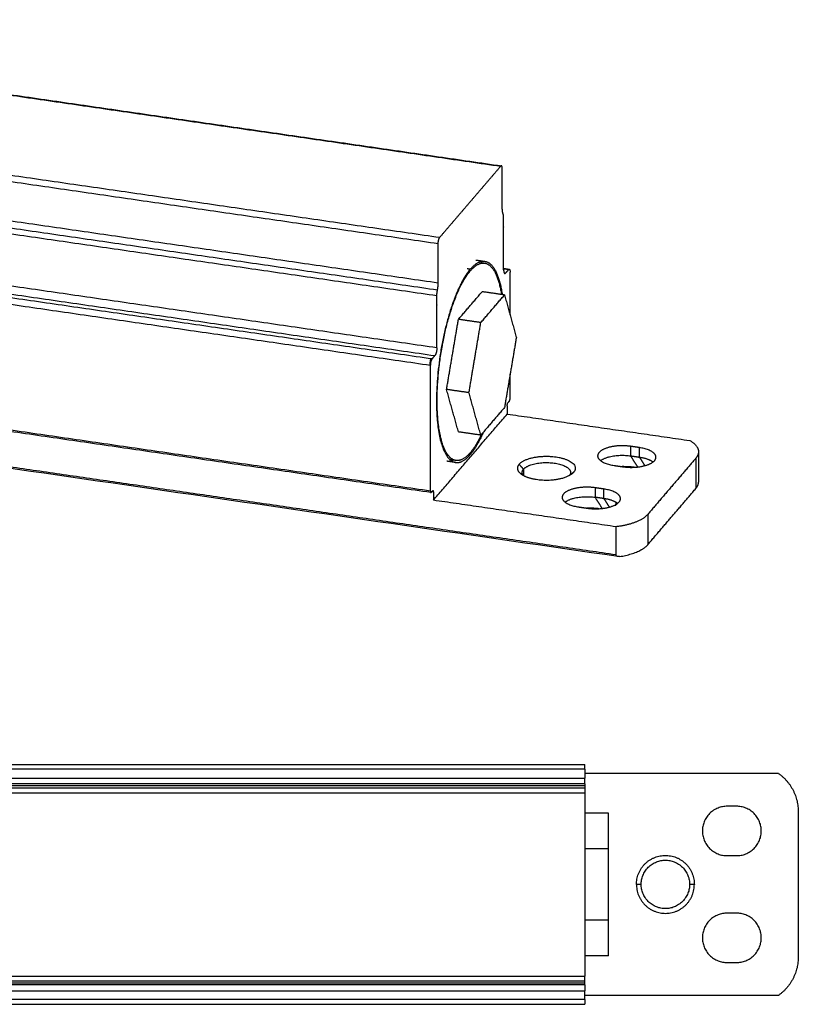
# Model space of a CAD drawing. Header units: millimetres. Extents: x 305 to 653, y 1507 to 1733.
# Tile 5 of 5: x 507 to 589, y 1614 to 1717. Entities that reach past the tile are written whole.
import ezdxf

# ---------------------------------------------------------------- set-up
doc = ezdxf.new("R2010")
doc.units = ezdxf.units.MM
doc.layers.add('Make2D$Visible$Curves', color=7, linetype='Continuous', true_color=0x000000)
doc.layers.add('Make2D$Visible$Tangents', color=7, linetype='Continuous', true_color=0x000000)

msp = doc.modelspace()

# ---------------------------------------------------------------- linework, layer by layer
at = {"layer": 'Make2D$Visible$Curves', "lineweight": -3}
for points, degree in [([(451.307, 1717.3931), (504.3578, 1709.6999), (557.4087, 1702.0066)], 2), ([(557.5032, 1697.571), (557.5032, 1699.6384), (557.5032, 1701.7058)], 2), ([(550.7547, 1689.6942), (550.7547, 1691.7616), (550.7547, 1693.829)], 2), ([(554.7214, 1692.0873), (555.193, 1692.019), (555.6646, 1691.9506)], 2), ([(555.2933, 1691.8146), (555.4646, 1691.7897), (555.636, 1691.7649)], 2), ([(557.6445, 1691.2034), (557.938, 1691.1609), (558.2315, 1691.1183)], 2), ([(558.1597, 1691.0792), (558.006, 1690.8998), (557.8522, 1690.7203)], 2), ([(558.3259, 1686.2938), (558.3259, 1688.5556), (558.3259, 1690.8175)], 2), ([(552.8816, 1685.8418), (554.1291, 1687.298), (555.3767, 1688.7541)], 2), ([(557.7345, 1688.4122), (556.5556, 1688.5831), (555.3767, 1688.7541)], 2), ([(555.2394, 1685.4999), (556.4869, 1686.956), (557.7345, 1688.4122)], 2), ([(557.7345, 1688.4122), (558.3582, 1686.178), (558.982, 1683.9439)], 2), ([(551.634, 1678.4613), (552.2578, 1682.1515), (552.8816, 1685.8418)], 2), ([(555.2394, 1685.4999), (554.0605, 1685.6709), (552.8816, 1685.8418)], 2), ([(553.9918, 1678.1193), (554.6156, 1681.8096), (555.2394, 1685.4999)], 2), ([(558.982, 1683.9439), (558.3582, 1680.2536), (557.7345, 1676.5634)], 2), ([(549.9792, 1667.6079), (496.9283, 1675.3011), (443.8775, 1682.9944)], 2), ([(550.0982, 1681.6698), (550.2519, 1681.8492), (550.4057, 1682.0287)], 2), ([(549.932, 1667.7583), (549.932, 1674.3892), (549.932, 1681.02)], 2), ([(558.3259, 1677.5557), (558.3259, 1678.8091), (558.3259, 1680.0625)], 2), ([(552.8816, 1673.993), (552.2578, 1676.2271), (551.634, 1678.4613)], 2), ([(553.9918, 1678.1193), (552.8129, 1678.2903), (551.634, 1678.4613)], 2), ([(555.2394, 1673.6511), (554.6156, 1675.8852), (553.9918, 1678.1193)], 2), ([(557.7345, 1676.5634), (556.4869, 1675.1072), (555.2394, 1673.6511)], 2), ([(558.0184, 1676.7411), (558.0184, 1676.3083), (558.0184, 1675.8754)], 2), ([(558.2428, 1677.2309), (558.1722, 1677.1484), (558.1015, 1677.066)], 2), ([(550.2395, 1666.7958), (554.129, 1671.3356), (558.0184, 1675.8754)], 2), ([(558.0184, 1675.8754), (567.6371, 1674.4806), (577.2557, 1673.0857)], 2), ([(569.7032, 1660.8673), (539.7157, 1665.216), (509.7283, 1669.5647), (479.7408, 1673.9133)], 3), ([(555.2394, 1673.6511), (554.0605, 1673.822), (552.8816, 1673.993)], 2), ([(571.9532, 1672.3388), (571.4817, 1672.4071), (571.0101, 1672.4755)], 2), ([(571.0101, 1671.4729), (571.4817, 1671.4045), (571.9532, 1671.3362)], 2), ([(577.8841, 1671.2169), (575.3493, 1668.2583), (572.8145, 1665.2997)], 2), ([(578.1685, 1671.9008), (578.1685, 1670.3057), (578.1685, 1668.7105)], 2), ([(552.5933, 1670.7721), (552.1218, 1670.8405), (551.6502, 1670.9089)], 2), ([(552.6222, 1670.9822), (552.3052, 1671.0282), (551.9881, 1671.0742)], 2), ([(569.2815, 1670.4578), (569.753, 1670.3894), (570.2246, 1670.3211)], 2), ([(559.5955, 1669.4671), (559.5097, 1669.5369), (559.4239, 1669.6067)], 2), ([(559.5955, 1669.4671), (559.5955, 1669.5922), (559.5955, 1669.7174)], 2), ([(564.6955, 1669.7174), (564.6955, 1669.5923), (564.6955, 1669.4673)], 2), ([(564.8671, 1669.6067), (564.7814, 1669.5369), (564.6956, 1669.4672)], 2), ([(568.2134, 1667.9736), (567.7418, 1668.0419), (567.2702, 1668.1103)], 2), ([(572.8145, 1662.1094), (575.3493, 1665.0681), (577.8841, 1668.0267)], 2), ([(550.0151, 1667.6274), (550.0857, 1667.7099), (550.1564, 1667.7923)], 2), ([(550.2395, 1667.6615), (550.2395, 1667.2286), (550.2395, 1666.7958)], 2), ([(568.2134, 1666.971), (567.7418, 1667.0393), (567.2702, 1667.1077)], 2), ([(569.4767, 1664.0061), (559.8581, 1665.4009), (550.2395, 1666.7958)], 2), ([(565.5416, 1666.0926), (566.0131, 1666.0242), (566.4847, 1665.9559)], 2), ([(569.4267, 1666.1998), (569.4719, 1666.3762), (569.517, 1666.5526)], 2), ([(569.4767, 1664.0061), (569.4767, 1662.5249), (569.4767, 1661.0437)], 2), ([(569.8643, 1660.8687), (569.8113, 1660.8605), (569.7558, 1660.8597), (569.7032, 1660.8673)], 3), ([(453.6814, 1638.9763), (509.9314, 1638.9763), (566.1814, 1638.9763)], 2), ([(566.1814, 1638.4763), (566.1814, 1638.0138), (566.1814, 1637.5513)], 2), ([(566.1814, 1638.0513), (576.38, 1638.0513), (586.5787, 1638.0513)], 2), ([(566.1814, 1636.9263), (509.9314, 1636.9263), (453.6814, 1636.9263)], 2), ([(453.6814, 1636.5013), (509.9314, 1636.5013), (566.1814, 1636.5013)], 2), ([(568.6815, 1633.8569), (567.4315, 1633.8569), (566.1815, 1633.8569)], 2), ([(568.6815, 1630.1041), (568.6815, 1631.9805), (568.6815, 1633.8569)], 2), ([(582.1814, 1634.5763), (581.6814, 1634.5763), (581.1814, 1634.5763)], 2), ([(588.6814, 1633.9763), (588.6814, 1626.3513), (588.6814, 1618.7263)], 2), ([(568.6815, 1630.1041), (567.4315, 1630.1041), (566.1815, 1630.1041)], 2), ([(568.6815, 1622.5985), (568.6815, 1626.3513), (568.6815, 1630.1041)], 2), ([(581.1814, 1629.3763), (581.6814, 1629.3763), (582.1814, 1629.3763)], 2), ([(568.6815, 1622.5985), (567.4315, 1622.5985), (566.1815, 1622.5985)], 2), ([(568.6815, 1618.8458), (568.6815, 1620.7221), (568.6815, 1622.5985)], 2), ([(582.1814, 1623.3263), (581.6814, 1623.3263), (581.1814, 1623.3263)], 2), ([(568.6815, 1618.8458), (567.4315, 1618.8458), (566.1815, 1618.8458)], 2), ([(581.1814, 1618.1263), (581.6814, 1618.1263), (582.1814, 1618.1263)], 2), ([(453.6814, 1616.2013), (509.9314, 1616.2013), (566.1814, 1616.2013)], 2), ([(566.1814, 1615.7763), (509.9314, 1615.7763), (453.6814, 1615.7763)], 2), ([(566.1814, 1614.2263), (566.1814, 1614.6888), (566.1814, 1615.1513)], 2), ([(586.5787, 1614.6513), (576.38, 1614.6513), (566.1814, 1614.6513)], 2), ([(453.6814, 1613.7263), (509.9314, 1613.7263), (566.1814, 1613.7263)], 2)]:
    msp.add_open_spline(points, degree=degree, dxfattribs=at)
for points, degree, knots in [([(557.3369, 1701.9675), (555.7329, 1700.0953), (554.129, 1698.2231), (552.525, 1696.3509), (550.921, 1694.4788)], 2, [2.01903169, 2.01903169, 2.01903169, 11.66903153, 11.66903153, 21.31903138, 21.31903138, 21.31903138]), ([(557.6444, 1691.0474), (557.6444, 1693.2597), (557.6444, 1695.472), (557.6444, 1695.9969), (557.6444, 1696.5218)], 2, [-5.67703922, -5.67703922, -5.67703922, -5.41984152, -5.41984152, -4.28843215, -4.28843215, -4.28843215]), ([(550.6135, 1682.8409), (550.6135, 1685.0531), (550.6135, 1687.2654), (550.6135, 1687.7903), (550.6135, 1688.3152)], 2, [-5.67703922, -5.67703922, -5.67703922, -5.41984152, -5.41984152, -4.28843215, -4.28843215, -4.28843215]), ([(569.7032, 1660.8673), (569.6781, 1660.8709), (569.6536, 1660.8765), (569.593, 1660.8962), (569.5562, 1660.9144), (569.4981, 1660.9664), (569.4767, 1661.0013), (569.4767, 1661.0437)], 3, [0.174840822, 0.174840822, 0.174840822, 0.174840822, 0.258101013, 0.258101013, 0.391598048, 0.391598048, 0.529206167, 0.529206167, 0.529206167, 0.529206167]), ([(566.1814, 1636.0013), (566.1814, 1631.1763), (566.1814, 1626.3513), (566.1814, 1621.5263), (566.1814, 1616.7013)], 2, [2.01903169, 2.01903169, 2.01903169, 11.66903153, 11.66903153, 21.31903138, 21.31903138, 21.31903138])]:
    msp.add_open_spline(points, degree=degree, knots=knots, dxfattribs=at)
for points, weights in [([(557.4087, 1702.0066), (557.3747, 1702.0115), (557.3369, 1701.9675)], [0.878555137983, 0.914063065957, 1]), ([(557.5032, 1701.7058), (557.5032, 1701.9929), (557.4087, 1702.0066)], [1, 0.793043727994, 0.878555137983]), ([(557.583, 1696.9779), (557.5032, 1697.1929), (557.5032, 1697.571)], [1, 0.952684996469, 1]), ([(557.6444, 1696.5218), (557.6444, 1696.8126), (557.583, 1696.9779)], [1, 0.952684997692, 1]), ([(550.7547, 1693.829), (550.7547, 1694.2847), (550.921, 1694.4788)], [1, 0.707106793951, 1]), ([(554.129, 1691.1138), (554.9363, 1692.0562), (555.6646, 1691.9506)], [1, 0.914063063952, 0.878555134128]), ([(555.6646, 1691.9506), (557.0111, 1691.7553), (557.4944, 1688.447)], [0.878555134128, 0.819680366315, 0.899445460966]), ([(554.129, 1691.1138), (550.5719, 1686.962), (550.5719, 1677.2096)], [1, 0.707106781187, 1]), ([(554.1291, 1690.9437), (554.9214, 1691.8685), (555.636, 1691.7649)], [1, 0.914063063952, 0.878555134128]), ([(555.636, 1691.7649), (556.9256, 1691.5778), (557.4117, 1688.459)], [0.878555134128, 0.821003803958, 0.895929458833]), ([(557.6444, 1691.0474), (557.6444, 1690.6885), (557.7625, 1690.6714)], [1, 0.793043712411, 0.878555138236]), ([(558.1597, 1691.0792), (558.1974, 1691.1232), (558.2315, 1691.1183)], [1, 0.914063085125, 0.878555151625]), ([(558.2315, 1691.1183), (558.3259, 1691.1046), (558.3259, 1690.8175)], [0.878555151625, 0.793043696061, 1]), ([(557.7625, 1690.6714), (557.8051, 1690.6652), (557.8522, 1690.7203)], [0.878555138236, 0.914063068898, 1]), ([(550.6135, 1688.3152), (550.6135, 1688.606), (550.6749, 1688.9148)], [1, 0.952684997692, 1]), ([(550.6749, 1688.9148), (550.7547, 1689.3162), (550.7547, 1689.6942)], [1, 0.952684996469, 1]), ([(550.6135, 1682.8409), (550.6135, 1682.2712), (550.4057, 1682.0287)], [1, 0.707106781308, 1]), ([(549.9392, 1681.6928), (549.8938, 1681.3619), (549.8548, 1681.0312)], [0.882551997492, 0.887661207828, 0.893670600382]), ([(550.0982, 1681.6698), (549.932, 1681.4758), (549.932, 1681.02)], [1, 0.707106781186, 1]), ([(558.2428, 1677.2309), (558.3259, 1677.3279), (558.3259, 1677.5557)], [1, 0.707106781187, 1]), ([(550.5719, 1677.2096), (550.5719, 1671.0653), (552.5933, 1670.7721)], [1, 0.793043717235, 0.878555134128]), ([(558.0184, 1676.7411), (558.0184, 1676.969), (558.1015, 1677.066)], [1, 0.707106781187, 1]), ([(555.4935, 1673.9477), (554.8384, 1672.4369), (554.129, 1671.6089)], [0.887147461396, 0.92369423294, 1]), ([(555.2972, 1673.7186), (554.7305, 1672.5053), (554.1291, 1671.8034)], [0.897073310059, 0.933386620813, 1]), ([(573.6889, 1671.3299), (573.6889, 1672.0871), (571.9532, 1672.3388)], [1, 0.816221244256, 1]), ([(577.2557, 1673.0857), (578.1685, 1672.5528), (578.1685, 1671.9008)], [1, 0.92854848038, 0.948810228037]), ([(552.5933, 1670.7721), (553.3216, 1670.6665), (554.129, 1671.6089)], [0.878555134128, 0.914063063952, 1]), ([(554.1291, 1671.8034), (553.3368, 1670.8786), (552.6222, 1670.9822)], [1, 0.914063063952, 0.878555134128]), ([(567.5458, 1671.4667), (567.5458, 1670.7095), (569.2815, 1670.4578)], [1, 0.816221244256, 1]), ([(567.8491, 1670.9655), (568.8985, 1671.7792), (571.0101, 1671.4729)], [0.992785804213, 0.755018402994, 1]), ([(571.9532, 1671.3362), (572.9102, 1671.1974), (573.3858, 1670.8286)], [1, 0.9298684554, 0.996354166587]), ([(578.1685, 1671.9008), (578.1685, 1671.5489), (577.8841, 1671.2169)], [0.948810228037, 0.960119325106, 1]), ([(552.1385, 1670.9555), (552.2268, 1670.984), (552.3164, 1671.0266)], [0.906123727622, 0.912003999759, 0.918542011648]), ([(559.269, 1670.5902), (558.836, 1670.0848), (559.4239, 1669.6067)], [1, 0.849698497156, 0.853654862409]), ([(571.4003, 1670.2679), (570.7791, 1670.3341), (570.1375, 1670.3337)], [0.970371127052, 0.93107935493, 0.908091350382]), ([(559.5955, 1669.7174), (559.5955, 1669.8968), (559.7406, 1670.0661)], [1, 0.985679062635, 1]), ([(559.7406, 1669.3686), (559.5955, 1669.5379), (559.5955, 1669.7174)], [0.989064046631, 0.98027457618, 1]), ([(564.6955, 1669.7174), (564.6955, 1669.5379), (564.5505, 1669.3686)], [1, 0.985679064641, 1]), ([(564.8671, 1669.6067), (564.9564, 1669.6792), (565.0221, 1669.7559)], [0.9523809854, 0.973857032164, 1]), ([(577.8841, 1668.0267), (578.1685, 1668.3586), (578.1685, 1668.7105)], [1, 0.963525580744, 0.955554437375]), ([(549.932, 1667.7583), (549.932, 1667.6147), (549.9792, 1667.6079)], [1, 0.793043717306, 0.87855513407]), ([(549.9792, 1667.6079), (549.9962, 1667.6054), (550.0151, 1667.6274)], [0.87855513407, 0.914063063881, 1]), ([(550.1564, 1667.7923), (550.1752, 1667.8144), (550.1922, 1667.8119)], [1, 0.914063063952, 0.878555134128]), ([(550.1922, 1667.8119), (550.2395, 1667.805), (550.2395, 1667.6615)], [0.878555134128, 0.793043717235, 1]), ([(563.8059, 1667.1015), (563.8059, 1666.3443), (565.5416, 1666.0926)], [1, 0.816221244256, 1]), ([(564.1092, 1666.6003), (565.1586, 1667.414), (567.2702, 1667.1077)], [0.992783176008, 0.755019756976, 1]), ([(569.949, 1666.9647), (569.949, 1667.7219), (568.2134, 1667.9736)], [1, 0.816221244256, 1]), ([(567.6604, 1665.9027), (567.0393, 1665.9689), (566.3976, 1665.9685)], [0.970371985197, 0.931079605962, 0.908091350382]), ([(569.6459, 1666.4634), (569.1704, 1666.8322), (568.2134, 1666.971)], [0.996357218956, 0.929866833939, 1]), ([(572.8145, 1665.2997), (571.9568, 1664.2986), (569.4767, 1664.0061)], [1, 0.888667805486, 1]), ([(569.8643, 1660.8687), (572.041, 1661.2067), (572.8145, 1662.1094)], [1, 0.906650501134, 1]), ([(566.1814, 1638.4763), (566.1814, 1638.9763), (566.1814, 1638.9763)], [1, 0.707106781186, 1]), ([(586.5787, 1638.0513), (588.6814, 1636.5563), (588.6814, 1633.9763)], [1, 0.888667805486, 1]), ([(566.1814, 1636.9263), (566.1814, 1636.9263), (566.1814, 1637.5513)], [1, 0.707106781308, 1]), ([(566.1814, 1636.9263), (566.1814, 1636.9263), (566.1814, 1636.7415)], [1, 0.952684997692, 1]), ([(566.1814, 1636.7415), (566.1814, 1636.5013), (566.1814, 1636.5013)], [1, 0.952684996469, 1]), ([(566.1814, 1636.5013), (566.1814, 1636.5013), (566.1814, 1636.0013)], [1, 0.707106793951, 1]), ([(588.6814, 1618.7263), (588.6814, 1616.1463), (586.5787, 1614.6513)], [1, 0.888667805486, 1]), ([(566.1814, 1616.2013), (566.1814, 1616.2013), (566.1814, 1616.7013)], [1, 0.707106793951, 1]), ([(566.1814, 1615.9611), (566.1814, 1616.2013), (566.1814, 1616.2013)], [1, 0.952684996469, 1]), ([(566.1814, 1615.7763), (566.1814, 1615.7763), (566.1814, 1615.9611)], [1, 0.952684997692, 1]), ([(566.1814, 1615.7763), (566.1814, 1615.7763), (566.1814, 1615.1513)], [1, 0.707106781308, 1]), ([(566.1814, 1614.2263), (566.1814, 1613.7263), (566.1814, 1613.7263)], [1, 0.707106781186, 1])]:
    msp.add_rational_spline(points, weights, degree=2, dxfattribs=at)
for points, weights, knots in [([(552.6222, 1670.9822), (550.6385, 1671.2699), (550.6385, 1677.2994), (550.6385, 1686.8696), (554.1291, 1690.9437)], [0.878555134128, 0.793043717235, 1, 0.707106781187, 1], [34.22351605, 34.22351605, 34.22351605, 44.76769531, 44.76769531, 59.69026042, 59.69026042, 59.69026042]), ([(571.0101, 1672.4755), (569.7415, 1672.6595), (568.6437, 1672.3398), (567.5458, 1672.0201), (567.5458, 1671.4667)], [1, 0.888183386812, 1, 0.888183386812, 1], [-8.1681409, -8.1681409, -8.1681409, -5.68555721, -5.68555721, -3.20297351, -3.20297351, -3.20297351]), ([(559.269, 1670.5902), (560.2829, 1671.7737), (563.1595, 1671.3565), (566.036, 1670.9394), (565.0221, 1669.7559)], [1, 0.707106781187, 1, 0.707106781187, 1], [0, 0, 0, 4.79092874, 4.79092874, 9.58185749, 9.58185749, 9.58185749]), ([(570.2246, 1670.3211), (571.4932, 1670.1371), (572.591, 1670.4568), (573.6889, 1670.7765), (573.6889, 1671.3299)], [1, 0.888183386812, 1, 0.888183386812, 1], [-8.1681409, -8.1681409, -8.1681409, -5.68555721, -5.68555721, -3.20297351, -3.20297351, -3.20297351]), ([(559.7406, 1670.0661), (560.4556, 1670.9007), (562.5755, 1670.7514), (564.6955, 1670.6022), (564.6955, 1669.7174)], [1, 0.764405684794, 1, 0.764405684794, 1], [-8.01106118, -8.01106118, -8.01106118, -4.43760697, -4.43760697, -0.86415276, -0.86415276, -0.86415276]), ([(559.4239, 1669.6067), (559.9767, 1669.1571), (561.1316, 1668.9896), (563.658, 1668.6233), (564.8671, 1669.6067)], [0.853654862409, 0.857408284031, 1, 0.733249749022, 0.9523809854], [-7.12333764, -7.12333764, -7.12333764, -4.79092874, -4.79092874, -0.42762716, -0.42762716, -0.42762716]), ([(567.2702, 1668.1103), (566.0017, 1668.2943), (564.9038, 1667.9746), (563.8059, 1667.6549), (563.8059, 1667.1015)], [1, 0.888183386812, 1, 0.888183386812, 1], [-8.1681409, -8.1681409, -8.1681409, -5.68555721, -5.68555721, -3.20297351, -3.20297351, -3.20297351]), ([(566.4847, 1665.9559), (567.7533, 1665.7719), (568.8512, 1666.0916), (569.949, 1666.4113), (569.949, 1666.9647)], [1, 0.888183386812, 1, 0.888183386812, 1], [-8.1681409, -8.1681409, -8.1681409, -5.68555721, -5.68555721, -3.20297351, -3.20297351, -3.20297351]), ([(581.1814, 1634.5763), (578.5814, 1634.5763), (578.5814, 1631.9763), (578.5814, 1629.3763), (581.1814, 1629.3763)], [1, 0.707106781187, 1, 0.707106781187, 1], [-8.1681409, -8.1681409, -8.1681409, -4.08407045, -4.08407045, 0, 0, 0]), ([(582.1814, 1629.3763), (584.7814, 1629.3763), (584.7814, 1631.9763), (584.7814, 1634.5763), (582.1814, 1634.5763)], [1, 0.707106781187, 1, 0.707106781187, 1], [-8.1681409, -8.1681409, -8.1681409, -4.08407045, -4.08407045, 0, 0, 0]), ([(571.6314, 1626.3513), (571.6314, 1629.4013), (574.6814, 1629.4013), (577.7314, 1629.4013), (577.7314, 1626.3513)], [1, 0.707106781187, 1, 0.707106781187, 1], [0, 0, 0, 4.79092874, 4.79092874, 9.58185749, 9.58185749, 9.58185749]), ([(572.1314, 1626.3513), (572.1314, 1628.9013), (574.6814, 1628.9013), (577.2314, 1628.9013), (577.2314, 1626.3513)], [1, 0.707106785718, 1, 0.707106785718, 1], [-8.01106118, -8.01106118, -8.01106118, -4.00553059, -4.00553059, 0, 0, 0]), ([(571.6314, 1626.3513), (571.6314, 1623.3013), (574.6814, 1623.3013), (577.7314, 1623.3013), (577.7314, 1626.3513)], [1, 0.707106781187, 1, 0.707106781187, 1], [-9.58185749, -9.58185749, -9.58185749, -4.79092874, -4.79092874, 0, 0, 0]), ([(577.2314, 1626.3513), (577.2314, 1623.8013), (574.6814, 1623.8013), (572.1314, 1623.8013), (572.1314, 1626.3513)], [1, 0.707106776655, 1, 0.707106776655, 1], [-8.01106131, -8.01106131, -8.01106131, -4.00553065, -4.00553065, 0, 0, 0]), ([(581.1814, 1623.3263), (578.5814, 1623.3263), (578.5814, 1620.7263), (578.5814, 1618.1263), (581.1814, 1618.1263)], [1, 0.707106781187, 1, 0.707106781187, 1], [-8.1681409, -8.1681409, -8.1681409, -4.08407045, -4.08407045, 0, 0, 0]), ([(582.1814, 1618.1263), (584.7814, 1618.1263), (584.7814, 1620.7263), (584.7814, 1623.3263), (582.1814, 1623.3263)], [1, 0.707106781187, 1, 0.707106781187, 1], [-8.1681409, -8.1681409, -8.1681409, -4.08407045, -4.08407045, 0, 0, 0])]:
    msp.add_rational_spline(points, weights, degree=2, knots=knots, dxfattribs=at)
at = {"layer": 'Make2D$Visible$Tangents', "lineweight": -3}
for points in [[(451.2352, 1717.354), (504.2861, 1709.6608), (557.3369, 1701.9675)], [(444.8192, 1709.8653), (497.8701, 1702.172), (550.921, 1694.4788)], [(444.653, 1709.2155), (497.7039, 1701.5223), (550.7547, 1693.829)], [(550.6749, 1688.9148), (497.624, 1696.608), (444.5732, 1704.3013)], [(444.653, 1705.0807), (497.7039, 1697.3875), (550.7547, 1689.6942)], [(550.6135, 1688.3152), (497.5626, 1696.0085), (444.5117, 1703.7017)], [(550.6135, 1682.8409), (497.5626, 1690.5341), (444.5117, 1698.2274)], [(550.0982, 1681.6698), (497.0473, 1689.363), (443.9965, 1697.0563)], [(444.304, 1697.4152), (497.3548, 1689.7219), (550.4057, 1682.0287)], [(443.8302, 1696.4066), (496.8811, 1688.7133), (549.932, 1681.02)], [(554.129, 1691.1138), (553.9577, 1691.1387), (553.7865, 1691.1635)], [(554.004, 1690.9619), (554.0665, 1690.9528), (554.1291, 1690.9437)], [(558.1597, 1691.0792), (557.9021, 1691.1166), (557.6445, 1691.1539)], [(557.6906, 1690.7437), (557.7714, 1690.732), (557.8522, 1690.7203)], [(549.932, 1667.7583), (496.8811, 1675.4516), (443.8302, 1683.1448)], [(569.4767, 1661.0437), (524.5852, 1667.5537), (479.6936, 1674.0637)], [(571.0101, 1672.4755), (571.0101, 1671.9742), (571.0101, 1671.4729)], [(571.9532, 1671.3362), (571.9532, 1671.8375), (571.9532, 1672.3388)], [(553.9736, 1671.6314), (554.0513, 1671.6201), (554.129, 1671.6089)], [(571.0101, 1671.4729), (571.3838, 1670.8846), (571.7575, 1670.2962)], [(572.5238, 1670.4379), (572.2385, 1670.887), (571.9532, 1671.3362)], [(577.8841, 1671.2169), (577.8841, 1669.6218), (577.8841, 1668.0267)], [(559.7406, 1670.0661), (559.5048, 1670.3282), (559.269, 1670.5902)], [(559.7406, 1670.0661), (559.7406, 1669.7337), (559.7406, 1669.4013)], [(565.0221, 1669.7559), (564.8588, 1669.6218), (564.6955, 1669.4877)], [(567.2702, 1668.1103), (567.2702, 1667.609), (567.2702, 1667.1077)], [(550.2395, 1667.6615), (550.1527, 1667.6741), (550.0659, 1667.6867)], [(567.2702, 1667.1077), (567.6439, 1666.5194), (568.0176, 1665.931)], [(568.2134, 1666.971), (568.2134, 1667.4723), (568.2134, 1667.9736)], [(568.7839, 1666.0727), (568.4986, 1666.5218), (568.2134, 1666.971)], [(572.8145, 1665.2997), (572.8145, 1663.7045), (572.8145, 1662.1094)], [(566.1814, 1638.4763), (509.9314, 1638.4763), (453.6814, 1638.4763)], [(453.6814, 1637.5513), (509.9314, 1637.5513), (566.1814, 1637.5513)], [(566.1814, 1636.7415), (509.9314, 1636.7415), (453.6814, 1636.7415)], [(453.6814, 1636.0013), (509.9314, 1636.0013), (566.1814, 1636.0013)], [(572.1314, 1626.3513), (571.8814, 1626.3513), (571.6314, 1626.3513)], [(577.7314, 1626.3513), (577.4814, 1626.3513), (577.2314, 1626.3513)], [(453.6814, 1616.7013), (509.9314, 1616.7013), (566.1814, 1616.7013)], [(566.1814, 1615.9611), (509.9314, 1615.9611), (453.6814, 1615.9611)], [(453.6814, 1615.1513), (509.9314, 1615.1513), (566.1814, 1615.1513)], [(566.1814, 1614.2263), (509.9314, 1614.2263), (453.6814, 1614.2263)]]:
    msp.add_open_spline(points, degree=2, dxfattribs=at)

doc.saveas('drawing.dxf')
